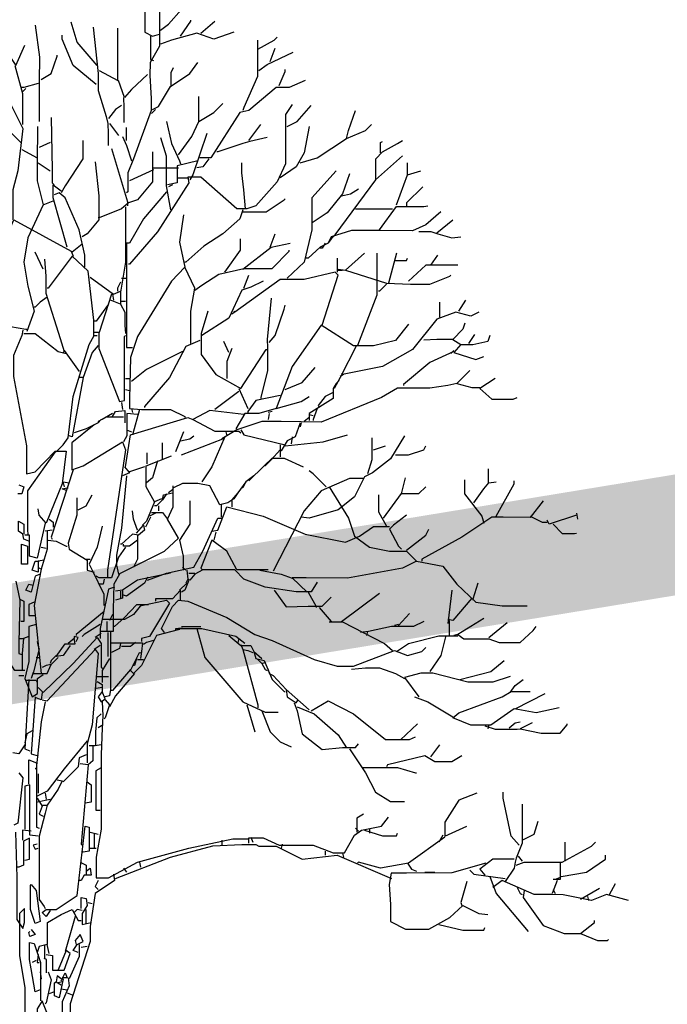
# Model space of a CAD drawing. Header units: metres. Extents: x 173015 to 189682, y 346605 to 348504.
# Tile 107 of 212: x 188944.91 to 188950.34, y 348003.05 to 348011.29. Entities that reach past the tile are written whole.
import ezdxf

# ---------------------------------------------------------------- set-up
doc = ezdxf.new("R2010")
doc.units = ezdxf.units.M
doc.header["$PDMODE"] = 35
doc.header["$PDSIZE"] = 0.075
for name, color, linetype, lineweight in [('B-ME-GR-BOOM-SD', 252, 'Continuous', 25), ('X-XX-AL-DETAIL1-M-B', 252, 'Continuous', 18), ('X-XX-AL-HULPGEOMETRIE-G', 50, 'Continuous', 25)]:
    doc.layers.add(name, color=color, linetype=linetype, lineweight=lineweight)
doc.styles.add('NLCS-ISO-M100-T25', font='NLCS-ISO.ttf', dxfattribs={"height": 0.25})
doc.dimstyles.new('NLCS-M100-T25-PIJL_L3_H2', dxfattribs={"dimscale": 0.1, "dimtxt": 2.5, "dimasz": 2.5, "dimexe": 2, "dimexo": 2, "dimgap": 0.7, "dimtad": 1, "dimdec": 3, "dimzin": 0, "dimdsep": 46, "dimtxsty": 'NLCS-ISO-M100-T25', "dimcen": 0, "dimdle": 2, "dimclrd": 256, "dimclre": 256, "dimclrt": 256, "dimazin": 0, "dimtfac": 1, "dimtdec": 3, "dimtofl": 0, "dimtmove": 0, "dimatfit": 3, "dimfxl": 2, "dimfxlon": 1, "dimtfillclr": 256, "dimtolj": 1, "dimtzin": 0, "dimlwd": -1, "dimlwe": -1, "dimarcsym": 0})

# ---------------------------------------------------------------- blocks, each defined once
blk = doc.blocks.new('*D81')
at = {"layer": 'Defpoints', "color": 0, "transparency": 16777216}
for p in [(188928.5415, 348012.2689), (188928.5415, 347996.2578), (188945.1015, 347996.2578)]:
    blk.add_point(p, dxfattribs=at)
at = {"layer": 'X-XX-AL-DETAIL1-M-B', "transparency": 16777216}
for p, q in [((188928.5415, 348012.0689), (188928.5415, 348012.4689)), ((188945.1015, 348012.0689), (188945.1015, 348012.4689)), ((188944.8515, 348012.2689), (188928.7915, 348012.2689))]:
    blk.add_line(p, q, dxfattribs=at)
for points in [[(188928.7915, 348012.3106), (188928.7915, 348012.2272), (188928.5415, 348012.2689)], [(188944.8515, 348012.3106), (188944.8515, 348012.2272), (188945.1015, 348012.2689)]]:
    blk.add_solid(points, dxfattribs=at)
at = {"layer": 'X-XX-AL-DETAIL1-M-B', "transparency": 16777216, "insert": (188936.8215, 348012.4639), "char_height": 0.25, "attachment_point": 5, "style": 'NLCS-ISO-M100-T25'}
blk.add_mtext('\\A1;Bos', dxfattribs=at)
blk = doc.blocks.new('*D82')
at = {"layer": 'Defpoints', "color": 0, "transparency": 16777216}
for p in [(188945.1015, 348012.2689), (188945.1015, 347996.2578), (188977.5615, 347996.2578)]:
    blk.add_point(p, dxfattribs=at)
at = {"layer": 'X-XX-AL-DETAIL1-M-B', "transparency": 16777216}
for p, q in [((188945.1015, 348012.0689), (188945.1015, 348012.4689)), ((188977.5615, 348012.0689), (188977.5615, 348012.4689)), ((188977.3115, 348012.2689), (188945.3515, 348012.2689))]:
    blk.add_line(p, q, dxfattribs=at)
for points in [[(188945.3515, 348012.3106), (188945.3515, 348012.2272), (188945.1015, 348012.2689)], [(188977.3115, 348012.3106), (188977.3115, 348012.2272), (188977.5615, 348012.2689)]]:
    blk.add_solid(points, dxfattribs=at)
at = {"layer": 'X-XX-AL-DETAIL1-M-B', "transparency": 16777216, "insert": (188961.3315, 348012.5014), "char_height": 0.25, "attachment_point": 5, "style": 'NLCS-ISO-M100-T25'}
blk.add_mtext('\\A1;Ruigte', dxfattribs=at)
blk = doc.blocks.new('SGR-BOOM_S02_D_ZIJ-D')
at = {"flags": 128}
for points in [[(0.9207, 11.2832), (0.9207, 10.9553), (0.9837, 10.9216), (1.0426, 10.9385)], [(1.051, 10.9721), (1.1182, 11.0225), (1.2275, 11.1444), (1.3705, 11.1444), (1.4629, 11.2327)], [(1.0426, 11.1402), (1.0426, 10.8376), (0.9627, 10.703), (0.9606, 10.5937), (0.9721, 10.4004), (0.9721, 10.2995), (0.824, 9.8959), (0.7777, 9.7782), (0.7777, 9.6184), (0.7651, 9.61)], [(1.2191, 10.9216), (1.3032, 11.0478), (1.3032, 11.0562)], [(0, 11.0141), (0.0378, 10.7451), (0.0357, 10.5433), (0.0347, 10.4592), (0.0347, 10.207)], [(0.5213, 10.6778), (0.3531, 10.8712), (0.3027, 11.0394)], [(0.4877, 10.9973), (0.5297, 10.6106), (0.5297, 10.4676), (0.597, 10.249), (0.6096, 10.1902), (0.6117, 10.1061), (0.6117, 10.0052)], [(0.5381, 10.6358), (0.6936, 10.5517), (0.6936, 10.9889)], [(1.3873, 10.9469), (1.505, 11.0478)], [(0.5129, 10.5181), (0.3195, 10.6778), (0.227, 10.8964), (0.227, 10.9301)], [(0.9669, 10.9216), (0.9669, 10.7283), (0.9921, 10.7199)], [(1.6647, 10.9553), (1.4966, 10.8964), (1.3537, 10.9469), (1.1434, 10.888), (1.051, 10.8544)], [(1.8623, 10.888), (1.8623, 10.5853), (1.7488, 10.3247), (1.7404, 10.2995)], [(1.8665, 10.8123), (2.001, 10.888), (2.0263, 10.9132)], [(-0.2943, 10.8712), (-0.1597, 10.6778), (-0.0841, 10.846)], [(1.9674, 10.7115), (2.0095, 10.8207)], [(0.0504, 10.5601), (0.1345, 10.6106), (0.185, 10.7535), (0.185, 10.7619)], [(1.8749, 10.6358), (1.9422, 10.6862), (2.1608, 10.7871)], [(-0.2859, 10.7115), (-0.2859, 10.619), (-0.227, 10.4004), (-0.1009, 10.1481), (-0.1429, 9.795), (-0.185, 9.6353), (-0.185, 9.383)], [(-0.1681, 10.6778), (-0.1051, 10.4424), (-0.1051, 10.1818)], [(0.9837, 10.3079), (1.0341, 10.3331), (1.135, 10.5013), (1.2948, 10.6106), (1.3621, 10.703)], [(1.1392, 10.5013), (1.1392, 10.619), (1.1603, 10.661)], [(2.0431, 10.5097), (2.0935, 10.6274), (2.0935, 10.6442)], [(0.9417, 10.6022), (0.8071, 10.476), (0.7483, 10.4088), (0.6978, 10.5517)], [(0.0252, 10.5265), (-0.0925, 10.4929), (-0.1093, 10.4929)], [(-0.0757, 10.4844), (-0.1009, 10.4592)], [(2.2617, 10.5517), (2.1272, 10.4929), (2.0179, 10.4929), (1.7908, 10.2995), (1.7152, 10.2827), (1.4714, 9.9043), (1.3789, 9.9043)], [(0.7399, 10.4088), (0.7441, 10.3247), (0.7441, 10.1986)], [(1.3705, 10.207), (1.3705, 10.4172)], [(-0.1177, 10.0304), (-0.2943, 10.207), (-0.3363, 10.3331)], [(0.7231, 10.3415), (0.6726, 10.3079), (0.6138, 10.2322)], [(2.1524, 10.3499), (2.0977, 10.2658), (2.0977, 9.8539), (2.0263, 9.7025), (1.8497, 9.5007), (1.774, 9.4755), (1.69, 9.4755), (1.3873, 9.7404), (1.278, 9.7404), (1.2864, 9.6941), (1.0257, 9.2821), (0.7903, 9.0131), (0.7819, 9.0131)], [(1.2023, 9.9295), (1.3116, 10.0809), (1.3705, 10.207), (1.4966, 10.2827), (1.5722, 10.3583)], [(2.1103, 10.1649), (2.1944, 10.207), (2.3121, 10.3415)], [(0.1345, 10.2406), (0.1429, 9.8034), (0.1429, 9.6941), (0.1597, 9.6773)], [(1.0089, 10.3079), (0.9753, 10.2742)], [(2.6064, 10.0641), (2.6232, 10.1313), (2.6821, 10.2995)], [(0.021, 10.1649), (0.0189, 9.8623), (0.0189, 9.7109), (0.0673, 9.5091), (0.1513, 9.5428)], [(0.6222, 10.1902), (0.6978, 10.0893)], [(0.7651, 10.0472), (0.7651, 10.1565)], [(1.1014, 10.207), (1.1434, 10.022), (1.2107, 9.8791), (1.2191, 9.8539)], [(1.7908, 10.0472), (1.8917, 10.1818)], [(2.2953, 10.1649), (2.2533, 9.9463), (2.186, 9.8286), (2.0515, 9.7362)], [(2.2196, 9.8623), (2.3626, 9.9043), (2.6064, 10.0641), (2.7661, 10.1313), (2.8166, 10.1818)], [(0.7315, 10.0809), (0.7651, 10.0052), (0.8071, 9.8791)], [(1.051, 10.0725), (1.0972, 9.9211), (1.0972, 9.6689), (1.135, 9.4671)], [(1.4377, 10.1061), (1.32, 9.7614), (1.2948, 9.7193)], [(1.9422, 10.0725), (1.7992, 10.0388), (1.7404, 10.022), (1.5302, 9.9548), (1.5218, 9.9548)], [(0.1261, 10.0304), (0.0336, 9.9884)], [(0.3994, 10.0472), (0.3994, 9.8959), (0.2522, 9.6689), (0.2186, 9.61)], [(2.4635, 9.1981), (2.4887, 9.2317), (2.5139, 9.2569), (2.8544, 9.7193), (2.8544, 9.8959), (2.9091, 9.9548), (3.0352, 10.022), (3.0772, 10.0472)], [(2.8923, 9.9463), (2.8923, 10.0304), (2.9091, 10.0388)], [(-0.1093, 9.9716), (0.0168, 9.9043)], [(0.639, 9.98), (0.7735, 9.5344), (0.7735, 9.5007)], [(0.9837, 9.9548), (0.9837, 9.7025), (0.8576, 9.5512), (0.7819, 9.526), (0.7735, 9.5344)], [(2.8502, 9.7193), (3.0772, 9.9211)], [(0.0252, 9.8623), (0.1261, 9.795)], [(0.5045, 9.8707), (0.5339, 9.5848), (0.5339, 9.383), (0.4372, 9.2653), (0.3952, 9.2401)], [(0.9921, 9.8202), (1.2023, 9.8202)], [(1.3621, 9.8791), (1.1897, 9.837), (1.1897, 9.6941), (1.1098, 9.6773)], [(1.4545, 9.8959), (1.4041, 9.8286), (1.3537, 9.8202)], [(1.7614, 9.4755), (1.7467, 9.6353), (1.7309, 9.7782), (1.7309, 9.8623)], [(3.1193, 9.7614), (3.1193, 9.8623)], [(0.9921, 9.8034), (0.7903, 9.7109)], [(2.5223, 9.795), (2.3163, 9.568), (2.3163, 9.299), (2.2533, 9.0299), (2.1103, 8.8954)], [(2.6316, 9.7698), (2.5728, 9.6016), (2.4467, 9.4419), (2.3205, 9.3578)], [(3.0268, 9.5091), (3.1193, 9.7614), (3.2286, 9.795)], [(0.269, 9.156), (0.1513, 9.568), (0.1513, 9.6773), (0.2186, 9.6269)], [(1.1519, 9.6773), (1.1182, 9.6605)], [(1.278, 9.732), (1.1939, 9.732)], [(3.2454, 9.6605), (3.1109, 9.526), (3.1109, 9.5007)], [(0.4162, 8.9879), (0.4162, 9.0888), (0.3699, 9.299), (0.2522, 9.568), (0.2018, 9.61), (0.1597, 9.5932)], [(1.1014, 9.6184), (0.908, 9.3914), (0.7903, 9.1897), (0.7651, 9.1897)], [(2.5643, 9.5848), (2.64, 9.6016), (2.7073, 9.6437)], [(0.0673, 9.5091), (-0.0589, 9.2317), (-0.0925, 9.0299), (-0.0589, 8.8281), (-0.0084, 8.6179), (-0.0673, 8.4498)], [(0.7819, 9.526), (0.7231, 9.4755), (0.5381, 9.3998), (0.5297, 9.3998)], [(0.7567, 9.4923), (0.7567, 9.0299), (0.7147, 8.7777), (0.7147, 8.6768), (0.6306, 8.7104)], [(1.7404, 9.4503), (1.9338, 9.4503), (2.0851, 9.5512), (2.0935, 9.5596)], [(2.8839, 9.299), (3.0268, 9.4965), (3.2538, 9.4965), (3.2874, 9.5007)], [(1.2443, 9.4251), (1.2107, 9.1981), (1.2528, 8.9879)], [(1.7404, 9.4671), (1.7152, 9.3914), (1.5722, 9.2653), (1.4125, 9.1644), (1.2612, 9.0299), (1.2528, 9.0299)], [(3.3967, 9.4503), (3.2706, 9.341), (3.1613, 9.2905), (2.8923, 9.2947), (2.6484, 9.2947), (2.4803, 9.2401), (2.4551, 9.1897), (2.3878, 9.156), (2.2869, 9.0635), (2.2701, 9.0635)], [(2.6821, 9.4755), (2.9932, 9.4755)], [(-0.3153, 8.7356), (-0.3153, 9.0719), (-0.1766, 9.383), (0.3027, 9.1224), (0.3195, 9.0804)], [(3.3631, 9.2737), (3.4976, 9.383)], [(1.9674, 9.156), (2.0095, 9.2653)], [(3.2118, 9.2863), (3.3126, 9.2863), (3.3715, 9.2653), (3.4892, 9.2317), (3.5649, 9.2401)], [(0.3952, 9.1812), (0.3111, 9.114)], [(0.7651, 9.1897), (0.7651, 8.5927), (0.7651, 8.3152), (0.8156, 8.3152)], [(1.5891, 8.9458), (1.7194, 9.1308), (1.7194, 9.2233)], [(1.7404, 8.971), (1.9758, 9.156), (2.1356, 9.1897)], [(2.4298, 9.1897), (2.4046, 9.1476), (2.3878, 9.1476)], [(0.0673, 8.971), (0, 9.114)], [(0.4919, 8.4161), (0.4919, 8.5423), (0.4456, 8.9542), (0.3111, 9.0804), (0.1093, 8.8113), (0.1009, 8.8113)], [(1.3368, 8.7945), (1.3957, 8.8365), (1.5386, 8.929), (1.7488, 8.9753), (1.9842, 8.9753), (2.1272, 9.1224), (2.1272, 9.1308)], [(2.7577, 9.1056), (2.598, 8.9626), (2.9427, 8.8533), (3.1445, 8.8449), (3.3042, 8.8449), (3.4724, 8.9122), (3.4808, 8.9206)], [(2.8628, 9.1056), (2.8607, 8.8533), (2.8607, 8.7524), (2.6989, 8.3321)], [(3.0268, 9.1056), (2.9595, 8.8533)], [(3.3126, 9.0047), (3.3715, 9.0888)], [(0.0799, 9.0551), (0.0904, 8.9122), (0.0904, 8.7693), (0.2102, 8.3909), (0.2438, 8.2816), (0.2354, 8.2732)], [(2.5307, 9.0635), (2.5307, 8.9458)], [(3.0184, 9.0425), (3.1109, 9.0425), (3.1193, 9.0635)], [(3.5397, 9.0047), (3.2706, 9.0047), (3.1277, 8.8702)], [(1.3032, 8.3489), (1.3032, 8.6179), (1.3368, 8.8113), (1.2528, 8.9879), (1.1434, 8.8702), (0.8576, 8.4077), (0.7987, 8.2312), (0.7903, 7.8865), (0.7903, 7.8024), (0.8912, 7.794), (1.135, 7.794), (1.2528, 7.7351), (1.2528, 7.7267)], [(2.4046, 8.5002), (2.5391, 8.9206), (2.5139, 8.9458), (2.2533, 8.8828), (2.0515, 8.8828), (1.6731, 8.6095), (1.6647, 8.6179)], [(1.7488, 8.8113), (1.7908, 8.9206)], [(2.5391, 8.971), (2.598, 8.9626)], [(2.5391, 8.9626), (2.5728, 8.9626)], [(0.4624, 8.9038), (0.6558, 8.7609), (0.7147, 8.7861)], [(0.7147, 8.8617), (0.6894, 8.8113), (0.6894, 8.7861)], [(0.7231, 8.8954), (0.7651, 8.8954)], [(1.9086, 8.8702), (1.8077, 8.8197), (1.732, 8.7945), (1.6227, 8.5591), (1.3957, 8.4161)], [(2.9427, 8.8449), (2.8839, 8.7861), (2.8755, 8.7861)], [(0.639, 8.7609), (0.5381, 8.4414), (0.4961, 8.4414)], [(0.6474, 8.7609), (0.6558, 8.7104)], [(-0.3111, 8.7188), (-0.269, 8.5002), (-0.0757, 8.4666), (-0.0673, 8.4666)], [(0.1009, 8.7356), (0.042, 8.6936), (0, 8.6516), (-0.0084, 8.6516)], [(0.6138, 8.6768), (0.5129, 8.5338), (0.4961, 8.5338)], [(0.7147, 8.6768), (0.7525, 8.6095), (0.7525, 8.5002), (0.7567, 8.433)], [(0.7231, 8.702), (0.7567, 8.702)], [(1.9758, 8.7272), (1.9422, 8.3825), (1.9464, 8.3152), (1.9464, 8.1219), (1.8917, 7.8949), (1.8917, 7.8865)], [(1.959, 8.3573), (2.0095, 8.4161), (2.0851, 8.6347), (2.0935, 8.6684)], [(3.3883, 8.5675), (3.3883, 8.6936)], [(3.5481, 8.6179), (3.6069, 8.7104)], [(1.4461, 8.6179), (1.3915, 8.433), (1.3915, 8.2564), (1.5134, 8.0882), (1.7236, 7.9705), (1.9338, 8.2984), (1.9422, 8.2984)], [(1.6731, 8.6095), (1.6479, 8.5927)], [(3.7162, 8.6095), (3.649, 8.5759), (3.5228, 8.6095), (3.3631, 8.5507), (3.1613, 8.2984), (2.9091, 8.1555), (2.5728, 8.0882), (2.5643, 8.0966)], [(3.1277, 8.5086), (3.0184, 8.3741), (2.8334, 8.3279), (2.6652, 8.3279), (2.3962, 8.5002), (2.1524, 8.1555), (2.0179, 7.8024), (1.8749, 7.7603), (1.7572, 7.7603), (1.6815, 7.6342)], [(3.5985, 8.517), (3.5817, 8.4666), (3.4976, 8.3825), (3.5649, 8.3405), (3.506, 8.2732), (3.691, 8.2144), (3.7583, 8.2396)], [(-0.1009, 8.4582), (-0.1093, 8.4161), (-0.1808, 8.248), (-0.1808, 8.0714), (-0.0715, 7.4913), (-0.0715, 7.2559), (0, 7.2727), (0.1681, 7.445), (0.2606, 7.445), (0.227, 7.1718), (0.0925, 6.8439), (0.0336, 6.9112), (0.0252, 6.9616)], [(-0.0925, 8.433), (0, 8.433), (0.1934, 8.2816), (0.2606, 8.2648)], [(0.1766, 7.4408), (0.2354, 7.4997), (0.2774, 7.5586), (0.3195, 7.9033), (0.454, 8.3405), (0.4961, 8.4161), (0.5213, 8.4161)], [(0.5339, 8.4414), (0.5339, 8.3068), (0.7062, 7.8612), (0.7483, 7.8696), (0.7483, 8.4077), (0.7567, 8.4161)], [(3.8087, 8.4161), (3.7919, 8.3657), (3.6658, 8.3363), (3.5649, 8.3363)], [(3.6321, 8.3489), (3.6826, 8.4245)], [(0.5297, 8.3321), (0.4792, 8.2732), (0.4036, 8.063), (0.3699, 8.063)], [(1.3789, 8.3741), (1.2612, 8.3237), (1.1266, 8.063), (0.9164, 7.8192), (0.9164, 7.8108)], [(1.6227, 8.2732), (1.5807, 8.3657)], [(2.6905, 8.3321), (2.5559, 8.063), (2.5055, 7.9705)], [(3.2538, 8.3783), (3.3631, 8.3846), (3.4976, 8.3846)], [(0.2438, 8.29), (0.3699, 8.1135)], [(1.2359, 8.2816), (0.9333, 8.1303), (0.8071, 8.0294)], [(1.6479, 8.3068), (1.6059, 8.1975), (1.6059, 8.0546)], [(3.506, 8.2816), (3.3042, 8.1891), (3.0856, 8.0042), (3.0856, 7.9958)], [(3.506, 8.29), (3.4808, 8.2648)], [(2.0935, 7.9621), (2.2365, 8.021), (2.3458, 8.1471)], [(2.5812, 8.0882), (2.5559, 8.0714)], [(3.6406, 8.1219), (3.5312, 8.0126), (3.6574, 7.9789), (3.7246, 7.9789)], [(0.4036, 8.063), (0.3111, 7.567), (0.2859, 7.5754)], [(0.7567, 8.0546), (0.7987, 8.0546)], [(3.5312, 8.0126), (3.4556, 7.9958), (3.3042, 7.9747), (3.0352, 7.9747), (2.9007, 7.8949), (2.3962, 7.6889), (2.0599, 7.6952), (1.9001, 7.6952), (1.69, 7.6258), (1.5638, 7.5501)], [(2.5475, 8.0378), (2.5223, 8.0126), (2.4971, 7.9705), (2.4971, 7.8865), (2.3626, 7.8024), (2.2953, 7.7603), (2.2953, 7.7015)], [(3.8507, 8.0546), (3.7246, 7.9705), (3.8255, 7.8822), (4.0021, 7.8822), (4.0357, 7.8949)], [(0.7567, 7.9621), (0.7903, 7.9537)], [(1.7068, 7.9453), (1.505, 7.794)], [(1.7068, 7.9705), (1.7824, 7.8024)], [(2.4971, 7.9369), (2.4298, 7.9033), (2.371, 7.8276), (2.3794, 7.8108)], [(0.7231, 7.8528), (0.7315, 7.794)], [(2.0515, 7.9117), (1.8497, 7.8696), (1.7824, 7.7772), (1.7824, 7.7687)], [(2.0179, 7.8024), (2.2281, 7.8612), (2.2953, 7.9033)], [(0.6474, 7.7603), (0.5633, 7.7099)], [(0.6474, 7.7351), (0.6726, 7.7772), (0.7525, 7.7856), (0.7525, 7.6847)], [(0.8576, 7.7519), (0.7693, 7.7603), (0.7693, 7.5754), (0.7399, 7.5249)], [(0.8071, 7.8024), (0.8156, 7.7687)], [(0.8744, 7.794), (0.8156, 7.5838)], [(1.7488, 7.7519), (1.4629, 7.7856), (1.32, 7.7099), (1.505, 7.6132), (1.7068, 7.6132), (1.7236, 7.6006)], [(1.9842, 7.7772), (1.9506, 7.7687)], [(1.959, 7.7603), (1.9506, 7.7099)], [(2.3626, 7.8024), (2.3289, 7.7099), (2.3289, 7.7015)], [(0.5549, 7.7099), (0.5297, 7.6847), (0.4288, 7.6342), (0.3279, 7.6006)], [(0.7399, 7.7309), (0.597, 7.7309), (0.5297, 7.6931), (0.5297, 7.6847)], [(0.7567, 7.3147), (0.7987, 7.5838), (1.278, 7.7267), (1.32, 7.7099)], [(2.2196, 7.6847), (2.1776, 7.567), (2.1103, 7.5333), (2.0599, 7.4493), (2.0515, 7.4493)], [(2.2281, 7.6847), (2.2196, 7.651)], [(2.2953, 7.7267), (2.2533, 7.6931)], [(2.2953, 7.7519), (2.3289, 7.7435)], [(0.4961, 7.6679), (0.3069, 7.5165), (0.3069, 7.2895), (0.4036, 7.3231), (0.7315, 7.5249), (0.7567, 7.4577), (0.6054, 6.4487), (0.6054, 6.3899)], [(0.7651, 7.6258), (0.8071, 7.609)], [(1.2443, 7.609), (1.1771, 7.4408)], [(1.5975, 7.609), (1.6059, 7.5754)], [(1.7236, 7.6258), (1.7488, 7.5838), (2.0935, 7.4997)], [(1.0678, 7.382), (1.0678, 7.5165)], [(1.2191, 7.5333), (1.2948, 7.5501), (1.3284, 7.5754)], [(1.2275, 7.4156), (1.5722, 7.5501), (1.5807, 7.5417)], [(1.5891, 7.567), (1.4798, 7.3147), (1.3957, 7.1886)], [(2.0935, 7.4913), (2.413, 7.5249), (2.6148, 7.5838)], [(2.1524, 7.567), (2.144, 7.5081)], [(3.094, 7.5754), (2.9763, 7.382), (2.825, 7.2643), (2.7577, 7.2307), (2.6737, 7.0625), (2.5391, 6.9532), (2.2953, 6.8859), (2.2281, 6.8943)], [(2.8208, 7.5586), (2.8208, 7.3736), (2.783, 7.2559)], [(0.1681, 7.4408), (0.1261, 7.382), (-0.0631, 7.1129), (-0.0631, 6.7934), (-0.0589, 6.743)], [(0.9375, 7.34), (0.9375, 7.4324)], [(2.0515, 7.4577), (1.9758, 7.3736), (1.9254, 7.3231), (1.917, 7.3231)], [(2.0515, 7.4997), (2.0515, 7.3988)], [(2.8334, 7.4577), (2.9343, 7.4913)], [(3.0184, 7.4156), (3.1277, 7.4156), (3.2538, 7.4577), (3.2706, 7.4913)], [(1.0594, 7.0457), (1.0005, 7.0205), (0.9291, 7.1466), (0.9291, 7.3231), (1.1434, 7.4072)], [(1.0257, 7.3652), (0.9837, 7.2222), (0.9333, 7.1802)], [(1.7908, 7.197), (1.917, 7.3231), (1.9842, 7.3862), (2.0851, 7.3862), (2.2449, 7.3147)], [(0.3195, 7.2895), (0.1345, 6.7262), (0.1429, 6.7094)], [(0.7483, 7.3147), (0.7903, 7.2643), (0.7315, 7.2391)], [(0.9164, 7.3147), (0.7903, 7.2727)], [(2.4382, 7.1466), (2.3289, 7.2559), (2.2953, 7.2811)], [(3.7961, 7.1802), (3.7961, 7.2979)], [(0.2354, 7.1886), (0.2859, 7.1802)], [(0.2354, 7.1802), (0.2438, 7.1466)], [(0.7651, 7.2391), (0.7231, 6.8019), (0.681, 6.5748), (0.681, 6.4908), (0.6978, 6.4151), (1.0846, 6.6085), (1.2023, 6.7178), (1.1098, 6.8775), (1.1561, 6.9784), (1.1561, 7.155)], [(1.6984, 7.0961), (1.6647, 7.0457), (1.6143, 7.012), (1.547, 6.9952), (1.4629, 7.155), (1.3621, 7.176), (1.2359, 7.176), (1.1603, 7.1382)], [(1.8329, 7.2391), (1.7656, 7.1886), (1.6984, 7.0961), (1.6479, 7.0373), (1.6479, 6.9784)], [(1.7656, 7.1886), (1.7404, 7.1382), (1.732, 7.1382)], [(2.7493, 7.218), (2.6316, 7.218), (2.3962, 7.1129), (2.2533, 6.9448), (1.9926, 6.4403)], [(3.0688, 7.0877), (3.1025, 7.2222)], [(3.5943, 7.2054), (3.5943, 7.0877), (3.7415, 6.9027), (3.7583, 6.8439)], [(3.6742, 7.012), (3.7583, 7.1298), (3.8003, 7.1802), (3.8591, 7.1886)], [(3.8591, 6.9027), (4.0105, 7.1718), (4.0105, 7.197)], [(-0.1345, 7.1634), (-0.0925, 7.1466), (-0.1093, 7.0877), (-0.1429, 7.0877)], [(0.269, 7.1129), (0.227, 7.1298), (0.269, 7.1382), (0.2774, 7.1382)], [(1.1014, 7.0877), (1.0678, 7.0373), (1.0762, 7.0793), (1.1519, 7.0961)], [(1.1519, 7.1214), (1.1182, 7.0961)], [(2.4635, 7.1466), (2.6232, 6.8859), (2.6737, 6.7346), (2.7998, 6.6421), (2.9679, 6.6085), (3.1109, 6.6085), (3.1949, 6.5244), (3.0772, 6.4655), (2.6148, 6.3815), (2.2701, 6.3857), (2.1524, 6.3857), (2.2785, 6.2638)], [(2.9175, 6.8859), (3.0688, 7.0919), (3.2118, 7.0919), (3.2706, 7.1466)], [(0.3489, 7.0541), (0.3489, 6.9112), (0.2774, 6.6757), (0.2859, 6.6253), (0.4372, 6.5328), (0.4372, 6.4487), (0.4961, 6.4319)], [(0.3615, 6.9532), (0.4288, 6.9868), (0.4792, 7.0793)], [(1.0005, 7.0205), (0.9333, 6.8607), (0.8996, 6.8271)], [(1.0678, 7.0373), (1.0173, 6.9868), (1.0005, 6.9868)], [(1.2948, 7.0289), (1.2948, 6.8355), (1.2107, 6.701), (1.2401, 6.5664), (1.2401, 6.4487)], [(2.8755, 7.0793), (2.8755, 6.9364), (2.9427, 6.8187)], [(4.2543, 7.0289), (4.145, 6.8901), (3.918, 6.8922), (3.8255, 6.8922), (3.5733, 6.7262), (3.237, 6.5412), (3.237, 6.5244)], [(0.8576, 6.785), (0.824, 6.8775), (0.8156, 6.9448)], [(0.9753, 6.9322), (1.0678, 6.9322), (1.1098, 6.8775)], [(1.0341, 6.9868), (1.0341, 6.9448)], [(1.4798, 6.7766), (1.5302, 6.785), (1.6059, 6.9784), (1.9086, 6.9027), (2.2617, 6.7514), (2.598, 6.6841), (2.7157, 6.7346), (2.8334, 6.8145), (2.9679, 6.8145)], [(1.5596, 6.9952), (1.5596, 6.8943)], [(-0.0504, 6.6926), (-0.0925, 6.7094), (-0.1009, 6.7514), (-0.1387, 6.7766), (-0.1387, 6.8607), (-0.0925, 6.8355), (-0.0925, 6.7514)], [(0.1177, 6.8775), (0.1513, 6.8523), (0.1513, 6.8103)], [(0.9669, 6.8943), (0.9248, 6.8103)], [(0.9417, 6.3647), (1.1014, 6.4235), (1.3284, 6.474), (1.4041, 6.6085), (1.5302, 6.8859), (1.5638, 6.8859)], [(1.0089, 6.928), (0.9585, 6.9027)], [(3.1109, 6.9112), (3.0016, 6.8271), (2.9679, 6.7934), (3.0436, 6.6505), (3.0688, 6.6253)], [(4.145, 6.9027), (4.2459, 6.8523), (4.2879, 6.8523)], [(4.5318, 6.9112), (4.3048, 6.8355), (4.2879, 6.8691)], [(4.5318, 6.928), (4.5402, 6.8775)], [(0.0841, 6.8439), (0.0168, 6.5496), (-0.0462, 6.5664), (-0.0462, 6.743), (-0.0841, 6.743)], [(0.1009, 6.7766), (0.1009, 6.6253), (0.0504, 6.4571), (0.0336, 6.4655)], [(0.1429, 6.785), (0.0841, 6.7766)], [(0.5633, 6.8187), (0.5213, 6.6421), (0.454, 6.4992), (0.4792, 6.4487), (0.5759, 6.2469), (0.5759, 6.1545)], [(0.8492, 6.7598), (0.908, 6.8271), (0.9164, 6.785), (0.866, 6.743), (0.8156, 6.7514), (0.7231, 6.6673), (0.7147, 6.6673)], [(1.5134, 6.7682), (1.4966, 6.701)], [(3.1109, 6.6169), (3.2706, 6.743), (3.2958, 6.7934)], [(4.3384, 6.8355), (4.4141, 6.7556), (4.515, 6.7556), (4.5318, 6.7598)], [(0.1093, 6.701), (0.1766, 6.6926), (0.2606, 6.6505), (0.269, 6.6505)], [(0.8576, 6.701), (0.7903, 6.6505), (0.7399, 6.6505), (0.7399, 6.6673)], [(0.8576, 6.743), (0.8576, 6.5412), (0.824, 6.474)], [(1.9506, 6.4529), (1.69, 6.4529), (1.6059, 6.6085), (1.4798, 6.701), (1.3873, 6.4655), (1.4041, 6.4487)], [(-0.1135, 6.6673), (-0.0631, 6.6505), (-0.0631, 6.4992), (-0.1135, 6.4992), (-0.1135, 6.6673)], [(0.0504, 6.6421), (0.0925, 6.6337)], [(0.7567, 6.6421), (0.6978, 6.558), (0.639, 6.3857), (0.5381, 6.3857), (0.5129, 6.3983)], [(0.0757, 6.5328), (0.0252, 6.5244), (0.0252, 6.4319), (-0.0252, 6.4487), (0, 6.5244), (0.0336, 6.5244)], [(0.4288, 6.5412), (0.4624, 6.5412)], [(3.1949, 6.5244), (3.4135, 6.4824), (3.5312, 6.331), (3.691, 6.1797), (3.9096, 6.1503), (4.1198, 6.1503)], [(0.0504, 6.4571), (-0.0084, 6.1545), (0.0504, 5.5827)], [(1.2359, 6.474), (1.2612, 6.4487)], [(1.2696, 6.4487), (1.278, 6.3731), (1.2612, 6.3394)], [(2.3626, 6.3478), (2.3121, 6.268), (2.186, 6.268), (1.9254, 6.3058), (1.7488, 6.3731), (1.6731, 6.4529), (1.4041, 6.4529), (1.3368, 6.4151), (1.2948, 6.3647), (1.278, 6.3731)], [(1.8833, 6.4487), (2.0599, 6.4151), (2.1524, 6.3815)], [(-0.1597, 6.3562), (-0.1261, 6.1965), (-0.1345, 5.8434), (-0.1345, 5.7509), (-0.1093, 5.7425)], [(0.042, 6.4151), (0, 6.3983), (-0.0336, 6.2638), (-0.0757, 6.2806), (-0.0504, 6.331), (-0.0168, 6.3226)], [(0.5801, 6.3731), (0.5717, 6.331), (0.5381, 6.331)], [(0.7062, 6.4151), (0.66, 6.331), (0.6537, 6.1208), (0.6537, 5.9359), (0.5549, 5.9359)], [(1.135, 6.4235), (0.8576, 6.3647), (0.7315, 6.2806), (0.7315, 6.2133), (0.6726, 6.1965)], [(0.9417, 6.3899), (0.9164, 6.3394), (0.7651, 6.2301), (0.7399, 6.2385)], [(1.2864, 6.3647), (1.2528, 6.2806), (1.2275, 6.2638)], [(1.2864, 6.4235), (1.3368, 6.4235)], [(0.6642, 6.3058), (0.6138, 6.289), (0.5465, 5.9611), (0.5465, 5.877)], [(0.7315, 6.2806), (0.6726, 6.2722)], [(0.7147, 6.2722), (0.7147, 6.2133)], [(1.2191, 6.1965), (1.2191, 6.2806), (1.1519, 6.2091), (1.0089, 6.2091), (1.0089, 6.1881)], [(1.2107, 6.2806), (1.2696, 6.3394), (1.278, 6.331)], [(2.001, 6.2806), (2.1019, 6.1418), (2.2869, 6.1482), (2.4046, 6.1482), (2.4803, 6.2217)], [(3.4892, 6.2806), (3.4556, 6.0031)], [(3.7078, 6.3394), (3.6658, 6.2049), (3.6658, 6.1965)], [(-0.1261, 6.2049), (-0.0925, 6.1881), (-0.0925, 6.0199), (-0.1177, 6.0199)], [(0.8912, 6.1545), (1.1014, 6.1965), (1.1266, 6.1713), (0.9585, 5.8938), (0.8912, 5.877), (0.8912, 5.8518)], [(1.0846, 5.9275), (1.0594, 5.9611), (1.1519, 6.1461), (1.2023, 6.1965), (1.278, 6.1881), (1.6059, 6.0536), (1.8413, 5.9106), (1.9842, 5.8602), (2.3373, 5.7004), (2.5307, 5.6458), (2.6652, 5.6458), (3.01, 5.7761), (3.1193, 5.7341), (3.237, 5.7677), (3.2706, 5.8013)], [(2.2869, 6.2638), (2.3542, 6.1461), (2.3542, 6.1376)], [(2.5643, 6.0199), (2.8839, 6.2554)], [(3.6574, 6.2133), (3.4976, 6.0283), (3.4556, 6.0368)], [(-0.0084, 6.1797), (-0.0504, 6.1629), (-0.0504, 6.0704), (0, 6.0704)], [(0.5801, 6.104), (0.3447, 5.9106), (0.3447, 5.9022)], [(0.8912, 6.1629), (0.824, 6.0788), (0.7483, 6.0368), (0.5717, 6.0368)], [(0.9501, 6.1587), (0.8492, 6.1587), (0.7483, 6.0536), (0.6642, 5.9779), (0.6558, 5.9779)], [(2.3794, 6.1376), (2.4803, 6.0199)], [(0.6474, 6.0788), (0.6222, 6.0283)], [(3.1361, 6.0872), (3.0436, 5.9863), (3.0436, 5.9779)], [(3.4682, 6.0283), (3.4682, 5.9022)], [(3.7583, 6.0452), (3.5397, 5.9106), (3.506, 5.9022)], [(-0.0841, 5.608), (-0.1681, 5.608), (-0.2859, 5.7929), (-0.4204, 5.9443), (-0.3531, 5.9275), (-0.2354, 5.8266)], [(0.0084, 5.9947), (-0.0504, 5.9779), (-0.0504, 5.6836), (-0.0841, 5.5407), (-0.0252, 5.3894), (0.021, 5.4146), (0.021, 5.5407), (0.0673, 5.5743)], [(0.5465, 5.9947), (0.412, 5.9106), (0.3952, 5.8938)], [(0.6011, 6.0199), (0.6011, 5.9359)], [(1.2107, 5.9527), (1.0173, 5.9022), (0.8912, 5.65), (0.824, 5.5827), (0.7987, 5.608), (0.8744, 5.7593), (0.8828, 5.7593)], [(1.7572, 5.835), (1.6815, 5.8938), (1.3957, 5.9569), (1.1771, 5.9569), (1.1771, 5.9443)], [(1.2359, 5.9611), (1.2023, 5.9611)], [(1.2275, 5.9779), (1.3621, 5.9779), (1.3873, 5.9779)], [(1.3537, 5.9611), (1.4209, 5.7173), (1.7404, 5.3473), (1.9254, 5.259), (2.0347, 5.259)], [(2.4635, 6.0157), (2.5728, 6.0157), (2.9259, 5.835), (2.9932, 5.7761)], [(3.2538, 6.0199), (3.1697, 5.9779), (2.9848, 5.9779), (2.7914, 5.9359), (2.7241, 5.9275)], [(3.0436, 5.9947), (3.01, 5.9863)], [(3.5397, 5.9106), (3.5901, 5.8728), (3.8003, 5.8728), (3.8844, 5.8434), (4.0609, 5.8434), (4.1702, 5.9443), (4.1955, 5.9779)], [(3.8003, 5.8854), (3.9516, 6.0115)], [(-0.1261, 5.877), (-0.0925, 5.877)], [(-0.0504, 5.8938), (-0.0967, 5.877), (-0.1072, 5.7509), (-0.1072, 5.608)], [(0.0252, 5.465), (0.0673, 5.423), (0.3195, 5.6668), (0.5213, 5.8854), (0.5549, 5.835), (0.5549, 5.6332), (0.5717, 5.6248)], [(0.2943, 5.8182), (0.2354, 5.7341), (0.1766, 5.7257), (0.2522, 5.8308), (0.3363, 5.8308), (0.3279, 5.877), (0.2774, 5.835), (0.2774, 5.8266)], [(0.3447, 5.8518), (0.3615, 5.8854), (0.3279, 5.8938), (0.3279, 5.877)], [(0.5549, 5.919), (0.5045, 5.8854)], [(0.6306, 5.9359), (0.6306, 5.4482), (0.6222, 5.3978), (0.5886, 5.3894)], [(0.6096, 5.9275), (0.6096, 5.7257)], [(0.9921, 5.8602), (0.9333, 5.8434), (0.908, 5.8266)], [(1.6227, 5.9022), (1.7236, 5.8182), (1.8077, 5.8182), (1.8329, 5.7677), (1.8497, 5.7088), (1.917, 5.692), (1.9842, 5.5323), (2.0851, 5.4314), (2.0935, 5.4314)], [(1.7068, 5.877), (1.6984, 5.8434)], [(2.783, 5.9359), (2.7746, 5.9022)], [(3.0268, 5.7677), (3.1277, 5.835), (3.3799, 5.898), (3.5397, 5.898)], [(3.4388, 5.9022), (3.3967, 5.7341), (3.3042, 5.5995)], [(0.0336, 5.7929), (-0.0168, 5.5827), (0.1009, 5.5827), (0.1345, 5.6584)], [(0.0168, 5.8518), (0.0252, 5.8097)], [(0.0589, 5.3641), (0.1009, 5.3557), (0.3868, 5.6584), (0.5045, 5.7845), (0.5297, 5.7509), (0.4792, 5.1539), (0.4372, 4.9942), (0.4372, 4.8344)], [(0.5465, 5.8182), (0.4961, 5.7845)], [(0.639, 5.8392), (0.8996, 5.8392), (0.8912, 5.7677), (0.8828, 5.7088)], [(0.7147, 5.835), (0.7062, 5.7929), (0.639, 5.7593)], [(0.8408, 5.8434), (0.7987, 5.8097), (0.7231, 5.8097)], [(1.7236, 5.8266), (1.7404, 5.7845), (1.7824, 5.7761), (1.8245, 5.7593)], [(1.7404, 5.7845), (1.8665, 5.3221), (1.8665, 5.2969)], [(0.0084, 5.7173), (0.042, 5.7173)], [(0.1934, 5.7173), (0.1345, 5.6584), (0.0925, 5.65), (0.0589, 5.6332)], [(0.1766, 5.7341), (0.1345, 5.692), (0.1261, 5.6668)], [(0.6222, 5.7088), (0.5633, 5.608), (0.5633, 5.5071)], [(0.8492, 5.7088), (0.8324, 5.65), (0.8156, 5.65)], [(0.8576, 5.7004), (0.908, 5.7004)], [(1.8329, 5.7677), (1.9001, 5.7088)], [(1.8665, 5.7004), (1.9001, 5.6668), (1.9254, 5.6752)], [(3.5565, 5.5323), (3.8171, 5.5995), (3.9264, 5.692)], [(0.7987, 5.6164), (0.6474, 5.4398), (0.6306, 5.4398)], [(1.9001, 5.6668), (1.9254, 5.6164), (1.9422, 5.608)], [(1.9506, 5.6164), (1.959, 5.5827), (1.9926, 5.5659), (2.1019, 5.4482), (2.1103, 5.3894), (2.186, 5.3389), (2.2028, 5.3641)], [(2.6484, 5.6206), (2.7661, 5.6311), (2.8839, 5.6311), (3.0184, 5.5827), (3.094, 5.5407)], [(-0.1345, 5.5659), (-0.0925, 5.5659)], [(-0.0504, 5.5323), (-0.0841, 4.9522), (-0.042, 4.9353)], [(-0.0757, 5.5281), (0.0084, 5.5281), (0.0168, 5.5071)], [(-0.0168, 5.5911), (-0.0336, 5.5407)], [(0.5213, 5.5575), (0.6138, 5.5575)], [(0.8324, 5.5827), (0.6726, 5.3978), (0.6222, 5.3053)], [(3.9769, 5.5575), (3.8339, 5.5113), (3.6237, 5.5113), (3.3295, 5.5869), (3.2286, 5.5869), (3.094, 5.5491), (3.2118, 5.3894)], [(3.9769, 5.423), (4.0189, 5.4818), (4.0862, 5.5323)], [(0.5633, 5.465), (0.5129, 5.4566)], [(0.5213, 5.5155), (0.5633, 5.4902), (0.5633, 5.4314)], [(2.1019, 5.4482), (2.2953, 5.2801)], [(0, 5.3894), (-0.0336, 4.9101), (0.0252, 4.8933)], [(0.0589, 5.423), (0.0504, 5.3641), (0.0084, 5.3809)], [(0.5633, 5.4314), (0.5297, 5.3894), (0.5549, 5.3473), (0.5886, 5.3725), (0.5633, 5.4314)], [(0.5886, 5.3641), (0.6222, 5.3221), (0.5886, 5.2128), (0.5801, 5.2044)], [(3.1781, 5.3894), (3.2874, 5.3473), (3.4976, 5.2212)], [(4.3888, 5.2969), (4.1955, 5.2548), (4.0105, 5.2885), (3.8171, 5.1497), (3.649, 5.1497), (3.4976, 5.2128), (3.5481, 5.2548), (3.9096, 5.3894), (3.9853, 5.4314), (4.145, 5.4314)], [(4.0189, 5.2885), (4.2711, 5.4146)], [(0.0841, 5.3473), (0.0504, 5.1792), (0.0084, 4.784), (0, 4.784)], [(0.5633, 5.3473), (0.5675, 5.2296), (0.5612, 5.1287), (0.5539, 4.9017), (0.5539, 4.2795), (0.5129, 4.0441), (0.5129, 3.8718), (0.6138, 3.8718), (0.8576, 4.0021), (1.2864, 4.1198), (1.6563, 4.1997), (1.7824, 4.1997)], [(1.774, 5.3221), (1.8413, 5.0951)], [(2.1692, 5.3389), (2.1944, 5.2716), (2.2365, 5.0783), (2.4046, 4.948), (2.5728, 4.9627), (2.6821, 4.9627), (2.7073, 4.9942)], [(2.1944, 5.3053), (2.3373, 5.2464), (2.5391, 5.0699), (2.6064, 4.9606)], [(2.3121, 5.2716), (2.4551, 5.3557), (2.6652, 5.2464), (2.9343, 5.032), (3.1361, 5.032), (3.1865, 5.053)], [(0.5549, 5.2464), (0.5171, 5.2128), (0.5066, 5.0951), (0.5066, 4.9858)], [(1.9001, 5.2716), (1.9674, 5.0951), (2.0515, 5.011), (2.144, 4.969)], [(0.5717, 5.1539), (0.5297, 5.1287)], [(3.0604, 5.0278), (3.2033, 5.1623)], [(3.7667, 5.1455), (3.8507, 5.1161), (4.0357, 5.1161), (4.0609, 5.1203)], [(3.8003, 5.1539), (3.7919, 5.1203)], [(3.9685, 5.1287), (4.0189, 5.1708), (4.0609, 5.1792)], [(4.1618, 5.1708), (4.0609, 5.1203), (4.2375, 5.0825), (4.3972, 5.0825), (4.4561, 5.1539), (4.4561, 5.1623)], [(-0.0252, 5.1035), (-0.0673, 5.0783), (-0.0841, 5.0026)], [(-0.0841, 4.9858), (-0.1345, 4.9101), (-0.185, 4.9185)], [(0.4372, 5.0194), (0.2438, 4.784), (0.1009, 4.599), (0.0168, 4.557)], [(0.4834, 4.9774), (0.4834, 4.8513), (0.4456, 4.8176), (0.3783, 4.826)], [(0.5549, 4.9858), (0.5045, 4.9774), (0.454, 4.9774)], [(2.6316, 4.9522), (2.7661, 4.7504), (2.8502, 4.5906), (2.9763, 4.5107), (3.094, 4.5107)], [(3.3126, 4.8849), (3.3883, 4.9858)], [(0.4288, 4.9017), (0.3699, 4.8765), (0.3615, 4.8008), (0.2354, 4.6747)], [(3.5733, 4.8933), (3.4892, 4.8429), (3.3463, 4.8429), (3.2622, 4.8933), (2.9511, 4.8176), (2.9427, 4.8008)], [(-0.0504, 4.6579), (-0.0504, 4.8597), (0.0126, 4.8344), (0.0126, 4.2964), (0.0336, 4.2879)], [(0.4456, 4.8176), (0.3868, 4.1534), (0.3952, 4.145)], [(0.5549, 4.7924), (0.5087, 4.7672), (0.5087, 4.4393), (0.5465, 4.4393)], [(2.7409, 4.7966), (3.0352, 4.7966), (3.1865, 4.7504), (3.1949, 4.7504)], [(-0.1345, 4.7504), (-0.1009, 4.7083), (-0.1429, 4.33), (-0.1766, 4.3132)], [(0.0294, 4.5822), (0.0294, 4.742)], [(0.0252, 4.2207), (-0.042, 4.2291), (-0.042, 4.6495), (-0.0841, 4.6411), (-0.0841, 4.599), (-0.0841, 4.2795)], [(0.185, 4.6915), (0.227, 4.6831), (0.1934, 4.6158), (0.1009, 4.4813), (0.0841, 4.4141), (0.0336, 4.2207), (0.0336, 3.691), (0.0757, 3.6321), (0.0841, 3.6153)], [(0.4372, 4.6747), (0.4708, 4.6495), (0.4708, 4.5065), (0.4204, 4.4981)], [(0.0168, 4.5402), (0.0589, 4.4729), (0.0336, 4.4057), (0.0673, 4.3888)], [(0.0841, 4.5822), (0.0925, 4.5318)], [(3.6994, 4.5822), (3.5481, 4.5234), (3.4303, 4.3384), (3.4303, 4.2207), (3.6153, 4.3048)], [(4.0525, 4.145), (3.9853, 4.2207), (3.918, 4.5402), (3.918, 4.5906)], [(0.0084, 4.5065), (0.0841, 4.5234), (0.1261, 4.5318)], [(0.0589, 4.4813), (0.1009, 4.4813)], [(4.0777, 4.4897), (4.0777, 4.1618), (4.0273, 4.0357), (4.0189, 4.0021), (4.0105, 3.9516), (3.9348, 3.8423)], [(1.7908, 4.1618), (1.7908, 4.2081), (1.9086, 4.2081), (2.0431, 4.145), (2.3289, 4.145), (2.4971, 4.082), (2.5896, 4.082), (2.6737, 4.2291), (2.7325, 4.2711), (2.9007, 4.3048), (2.9595, 4.3804)], [(2.7493, 4.4057), (2.6947, 4.372), (2.6947, 4.2543)], [(0.1261, 3.5985), (0.0925, 3.5481), (0.0589, 3.5817), (0.0925, 3.6069), (0.1766, 3.6069), (0.3531, 3.7246), (0.4204, 4.3048), (0.454, 4.2964), (0.454, 4.0946), (0.4036, 4.0862), (0.3952, 4.0946)], [(4.0777, 4.1871), (4.1786, 4.2375), (4.2123, 4.3468)], [(-0.164, 4.2543), (-0.1534, 3.876), (-0.1534, 3.5228), (-0.1009, 3.4472), (-0.0883, 3.4976), (-0.0883, 3.6153), (-0.1303, 3.5733), (-0.1303, 3.2202), (-0.0841, 2.9511), (-0.0841, 2.3962), (-0.0673, 2.3878)], [(-0.0336, 4.2627), (-0.1051, 4.2711), (-0.1051, 4.1871)], [(0.4624, 4.2543), (0.5297, 4.2375)], [(0.4961, 4.2459), (0.4961, 4.1198)], [(1.8077, 4.2123), (1.8245, 4.1702)], [(2.6821, 4.2879), (2.7073, 4.2627)], [(3.4303, 4.2123), (3.1277, 3.9937), (2.8923, 3.9516), (2.7073, 4.0021), (2.6989, 3.9937)], [(2.7577, 4.2711), (2.9091, 4.2249), (3.0268, 4.2249), (3.0352, 4.2459)], [(2.7998, 4.2795), (2.7998, 4.2459)], [(3.4135, 4.2291), (3.3799, 4.1702)], [(-0.0841, 4.0189), (-0.0462, 4.0273), (-0.0462, 4.2039), (-0.0967, 4.1786), (-0.0967, 3.9769), (-0.1345, 3.96), (-0.1513, 3.96)], [(0.0168, 4.1534), (-0.0168, 4.145), (0, 4.1114), (0.0252, 4.1198)], [(0.6726, 3.8676), (1.135, 4.0441), (1.4882, 4.1408), (1.732, 4.1513), (1.8497, 4.1513), (1.8749, 4.1366), (2.0179, 4.1366), (2.2365, 4.0273), (2.5307, 4.0609), (2.9848, 3.8676)], [(1.5638, 4.1871), (1.5638, 4.145)], [(2.0683, 4.1534), (2.0599, 4.1198)], [(4.0273, 3.9769), (4.0946, 4.0021), (4.4141, 4.0021), (4.6579, 4.1366), (4.6915, 4.1702)], [(4.4393, 4.0105), (4.4393, 4.1702)], [(0.4624, 4.1198), (0.5129, 4.1198)], [(2.4298, 4.0946), (2.4298, 4.0609)], [(2.5728, 4.0778), (2.5812, 4.0441)], [(4.0441, 4.0525), (4.0777, 4.0105)], [(4.4057, 3.8844), (4.6159, 3.918), (4.7756, 4.0273), (4.7756, 4.0609)], [(0.3783, 4.0021), (0.4288, 3.9769), (0.4288, 3.9012)], [(0.8744, 4.0021), (0.8828, 3.96)], [(3.7751, 3.9937), (3.4892, 3.9138), (3.1109, 3.9117), (2.9805, 3.9117), (2.9658, 3.8171), (2.9753, 3.649), (2.9753, 3.506), (3.1025, 3.443), (3.2958, 3.443), (3.4724, 3.5397), (3.5817, 3.6405), (3.7162, 3.5733), (3.7919, 3.5649)], [(3.1193, 3.9937), (3.1529, 3.9432), (3.1949, 3.9264)], [(4.0105, 4.0273), (3.8339, 4.0273), (3.7246, 3.9432), (3.7667, 3.8928)], [(4.3972, 3.9937), (4.3972, 3.8591), (4.3384, 3.8591)], [(0.6558, 3.9012), (0.6642, 3.8507), (0.5045, 3.7414), (0.4624, 3.464), (0.4624, 3.3379), (0.2943, 2.8166), (0.2943, 2.3458), (0.2817, 2.1272), (0.2817, 1.5218), (0.227, 1.1014)], [(0.4288, 3.9264), (0.4624, 3.9516), (0.4708, 3.8928), (0.412, 3.8928), (0.3868, 3.8507), (0.3699, 3.8507)], [(0.7399, 3.9516), (0.7651, 3.918)], [(3.2622, 3.918), (3.3463, 3.918)], [(3.6406, 3.9348), (3.6742, 3.9012), (3.9348, 3.8676)], [(3.8087, 3.8844), (3.8591, 3.7414), (4.1282, 3.4219)], [(-0.0336, 3.8171), (0.0084, 3.7667), (0.042, 3.506), (0, 3.4892), (-0.0378, 3.6069), (-0.0378, 3.8087), (-0.0336, 3.8171)], [(0.5297, 3.8507), (0.5045, 3.8003), (0.5297, 3.7751)], [(3.6153, 3.8423), (3.5649, 3.6658), (3.5733, 3.6405)], [(4.969, 3.6826), (4.784, 3.733), (4.6579, 3.6826), (4.4225, 3.7288), (4.33, 3.7309), (4.1786, 3.7309), (3.9096, 3.8507), (3.8339, 3.7919)], [(4.372, 3.8507), (4.33, 3.7414)], [(4.3972, 3.876), (4.3552, 3.8591)], [(4.8092, 3.733), (4.8597, 3.8255)], [(4.0357, 3.7919), (4.0609, 3.7414), (4.0777, 3.733)], [(4.0946, 3.7667), (4.0862, 3.7078), (4.2543, 3.4724), (4.4309, 3.4051), (4.5654, 3.4051), (4.7083, 3.3463), (4.7924, 3.3463), (4.8008, 3.3547)], [(4.3384, 3.7751), (4.3552, 3.7414)], [(4.7251, 3.7835), (4.5654, 3.691)], [(4.6243, 3.7162), (4.6327, 3.6826)], [(0.3868, 3.6153), (0.3868, 3.7078), (0.4288, 3.6994), (0.4372, 3.6405), (0.3952, 3.5733), (0.3952, 3.4808), (0.4708, 3.4976)], [(0.4456, 3.6658), (0.4792, 3.6574)], [(0.1051, 3.3126), (0.1051, 3.4976), (0.2186, 3.5649), (0.3111, 3.6069), (0.3615, 3.5144), (0.3868, 3.5144)], [(0.3363, 3.5481), (0.2522, 3.2538)], [(0.3952, 3.5985), (0.3531, 3.6069), (0.3279, 3.5817)], [(0.4246, 3.6069), (0.4246, 3.4892)], [(3.3799, 3.4808), (3.5817, 3.4346), (3.7583, 3.4346), (3.7667, 3.4556)], [(4.5654, 3.4051), (4.6831, 3.4976), (4.6831, 3.5144)], [(-0.0336, 3.4388), (0, 3.3967), (-0.042, 3.3799), (-0.0504, 3.4135), (-0.042, 3.4219)], [(0.3615, 3.2454), (0.3195, 3.2622), (0.3531, 3.3126), (0.4036, 3.3379), (0.3783, 3.3967), (0.3363, 3.3463), (0.3447, 3.3126)], [(0.042, 2.9343), (0, 2.9175), (-0.0336, 3.1109), (-0.0462, 3.1865), (-0.0462, 3.3295), (-0.0084, 3.3211), (0.0462, 3.1613), (0.0462, 2.8418)], [(0.1177, 3.237), (0.1009, 3.3126), (0.0336, 3.2958), (0.0168, 3.2454)], [(0.0799, 3.3042), (0.0799, 3.1949)], [(0.3699, 3.3126), (0.3699, 3.2118), (0.2859, 3.0268)], [(0.0252, 3.2286), (0.0168, 3.1613), (0.0336, 3.1613)], [(0.0925, 3.2286), (0.1471, 3.2202), (0.1471, 3.0983), (0.2438, 3.0983), (0.2943, 3.237), (0.2606, 3.2622), (0.1934, 3.1025)], [(0.4372, 3.2958), (0.3868, 3.2874)], [(0.0084, 3.1781), (-0.0252, 3.1613)], [(0.0967, 3.0772), (0.0967, 3.1865), (0.0757, 3.1949)], [(0.042, 3.0856), (0.0504, 3.0268), (0.042, 3.0184)], [(0.1093, 3.0856), (0.1345, 3.0184), (0.0925, 2.825), (0.0841, 2.8166)], [(0.2186, 3.0268), (0.185, 3.052), (0.1766, 3.0016), (0.2186, 2.9763)], [(0.2186, 3.01), (0.2522, 3.0772), (0.269, 3.0352), (0.227, 3.0352)], [(0.2354, 3.0268), (0.2018, 2.867), (0.164, 2.8839), (0.164, 2.9932), (0.1766, 3.0016)], [(0.227, 3.0016), (0.1934, 2.9932)], [(0.2774, 3.0352), (0.2859, 2.9679), (0.227, 2.8334), (0.227, 2.4719), (0.2228, 2.3373), (0.2228, 2.1356), (0.2102, 2.1356)], [(0.1597, 2.9175), (0.1177, 2.9007)], [(0.2186, 2.9427), (0.269, 2.9343)], [(0.269, 2.9091), (0.3111, 2.8923)], [(0.1093, 2.7157), (0.0589, 2.8418), (0.0168, 2.7746), (0.0168, 2.3962), (0.0168, 1.9254), (0.0168, 1.8329), (0.0673, 1.8413)]]:
    blk.add_lwpolyline(points, dxfattribs=at)

msp = doc.modelspace()

# ---------------------------------------------------------------- linework, layer by layer
at = {"layer": 'X-XX-AL-HULPGEOMETRIE-G', "const_width": 1}
msp.add_lwpolyline([(188877.2654, 347994.9633), (188999.1896, 348014.9926), (188998.9696, 347994.9633), (188876.8771, 348008.643)], dxfattribs=at)

# ---------------------------------------------------------------- block references
at = {"layer": 'B-ME-GR-BOOM-SD'}
msp.add_blockref('SGR-BOOM_S02_D_ZIJ-D', (188945.0426, 348000.2335), dxfattribs=at)

# ---------------------------------------------------------------- dimensions: what is measured, and where the dimension line sits
at = {"layer": 'X-XX-AL-DETAIL1-M-B'}
for base, p1, p2, text, picture, middle in [((188945.1015, 348012.2689), (188977.5615, 347996.2578), (188945.1015, 347996.2578), 'Ruigte', '*D82', (188961.3315, 348012.2689)), ((188928.5415, 348012.2689), (188945.1015, 347996.2578), (188928.5415, 347996.2578), 'Bos', '*D81', (188936.8215, 348012.2689))]:
    dim = msp.add_linear_dim(base=base, p1=p1, p2=p2, text=text, dimstyle='NLCS-M100-T25-PIJL_L3_H2', dxfattribs=at)
    dim.commit()
    dim.dimension.update_dxf_attribs({"geometry": picture, "text_midpoint": middle, "dimtype": 160})

doc.saveas('drawing.dxf')
